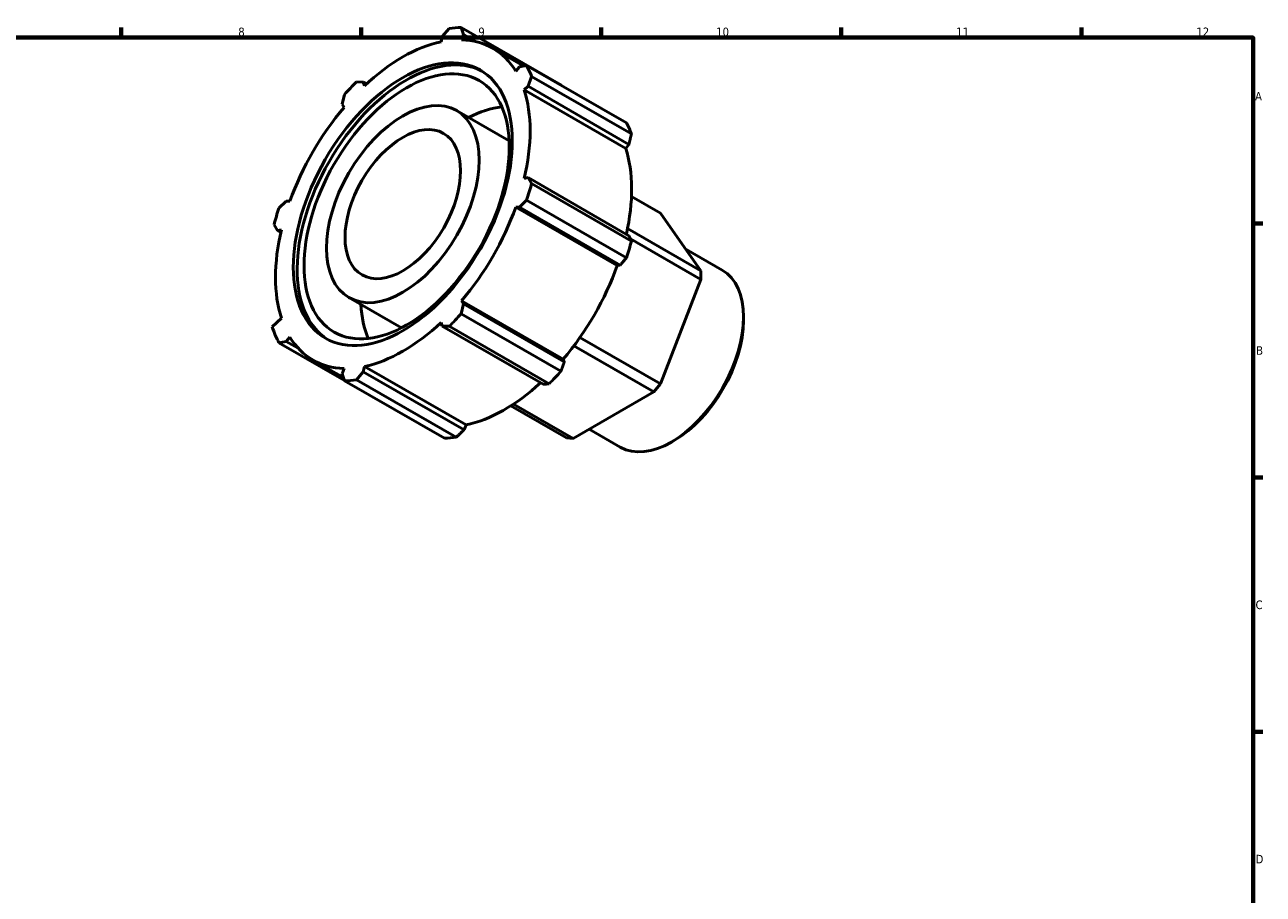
# Model space of a CAD drawing. Header units: millimetres. Extents: x 0 to 925, y 0 to 594.
# Tile 4 of 4: x 462 to 824, y 324 to 578. Entities that reach past the tile are written whole.
import ezdxf

# ---------------------------------------------------------------- set-up
doc = ezdxf.new("R2010")
doc.units = ezdxf.units.MM
doc.layers.add('Border (ISO)', color=7, linetype='Continuous', lineweight=70)
doc.layers.add('Visible (ISO)', color=7, linetype='Continuous', lineweight=50)
doc.styles.add('Note Text (ISO)', font='tahoma.ttf')

# ---------------------------------------------------------------- blocks, each defined once
blk = doc.blocks.new('Borders Default Border')
at = {"layer": 'Border (ISO)'}
for p, q in [((490.58, 574), (490.58, 576.9)), ((560.67, 574), (560.67, 576.9)), ((630.75, 574), (630.75, 576.9)), ((700.83, 574), (700.83, 576.9)), ((770.92, 574), (770.92, 576.9)), ((821, 519.75), (823.9, 519.75)), ((821, 445.5), (823.9, 445.5)), ((821, 371.25), (823.9, 371.25))]:
    blk.add_line(p, q, dxfattribs=at)
at = {"layer": 'Border (ISO)', "flags": 128}
blk.add_lwpolyline([(20, 20), (20, 574), (821, 574), (821, 20), (20, 20)], dxfattribs=at)
at = {"layer": 'Border (ISO)', "color": 232, "true_color": 0xca0064, "char_height": 2.5, "attachment_point": 7, "style": 'Note Text (ISO)'}
for s, insert in [('8', (524.81, 574.34)), ('9', (594.88, 574.35)), ('10', (664.29, 574.35)), ('11', (734.37, 574.4)), ('12', (804.46, 574.4)), ('A', (821.59, 555.62)), ('B', (821.89, 481.37)), ('C', (821.73, 407.08)), ('D', (821.73, 332.88))]:
    blk.add_mtext(s, dxfattribs=dict(at, insert=insert))

msp = doc.modelspace()

# ---------------------------------------------------------------- linework, layer by layer
at = {"layer": 'Visible (ISO)'}
for p, q in [((584.367, 574.292), (586.361, 576.612)), ((589.849, 576.951), (590.543, 574.891)), ((618.993, 560.168), (589.849, 576.951)), ((589.99, 573.343), (590.543, 574.891)), ((590.543, 574.891), (594.134, 572.823)), ((584.367, 574.292), (584.006, 572.763)), ((608.116, 565.676), (599.055, 570.894)), ((606.854, 565.426), (605.79, 564.174)), ((606.854, 565.426), (608.98, 565.848)), ((608.98, 565.848), (638.125, 549.065)), ((559.306, 561.032), (561.301, 561.009)), ((561.301, 561.009), (562.263, 560.455)), ((561.661, 559.895), (561.301, 561.009)), ((610.425, 562.648), (609.412, 559.758)), ((639.569, 545.865), (610.425, 562.648)), ((555.124, 554.494), (555.818, 557.353)), ((608.269, 558.683), (609.412, 559.758)), ((637.906, 541.616), (608.269, 558.683)), ((609.412, 559.758), (638.838, 542.813)), ((555.124, 554.494), (555.677, 553.584)), ((588.553, 552.657), (603.878, 543.832)), ((638.838, 542.813), (637.906, 541.616)), ((609.412, 533.089), (608.269, 532.847)), ((609.412, 533.089), (610.425, 531.366)), ((638.838, 516.144), (609.412, 533.089)), ((610.425, 531.366), (639.569, 514.583)), ((536.687, 524.217), (538.814, 526.244)), ((539.877, 526.217), (538.814, 526.244)), ((605.79, 524.502), (606.854, 524.475)), ((635.428, 507.435), (605.79, 524.502)), ((608.98, 526.502), (606.854, 524.475)), ((606.854, 524.475), (636.279, 507.529)), ((638.125, 509.719), (608.98, 526.502)), ((639.583, 527.591), (648.048, 522.716)), ((659.848, 505.882), (648.048, 522.716)), ((536.255, 517.63), (535.242, 519.353)), ((536.255, 517.63), (537.398, 517.871)), ((537.216, 517.077), (536.255, 517.63)), ((659.848, 505.882), (638.435, 518.212)), ((639.286, 515.19), (659.848, 503.349)), ((655.421, 512.196), (666.061, 506.069)), ((636.279, 507.529), (635.428, 507.435)), ((648.048, 472.925), (659.848, 503.349)), ((659.848, 503.349), (659.848, 505.882)), ((557.114, 498.062), (572.439, 489.237)), ((590.543, 496.224), (589.849, 493.366)), ((590.543, 496.224), (589.99, 497.135)), ((619.627, 480.068), (589.99, 497.135)), ((619.969, 479.279), (590.543, 496.224)), ((537.398, 492.036), (534.731, 489.528)), ((589.849, 493.366), (618.993, 476.583)), ((672.263, 491.405), (672.263, 492.376)), ((584.006, 490.824), (584.367, 489.709)), ((586.361, 489.687), (584.367, 489.709)), ((584.367, 489.709), (613.793, 472.764)), ((615.506, 472.904), (586.361, 489.687)), ((538.814, 485.293), (536.687, 484.871)), ((536.687, 484.871), (555.782, 473.874)), ((538.814, 485.293), (539.877, 486.545)), ((542.327, 483.27), (538.814, 485.293)), ((648.048, 472.925), (624.55, 486.457)), ((622.785, 484.022), (646.151, 470.567)), ((555.502, 474.705), (546.612, 479.825)), ((555.677, 477.376), (555.124, 475.828)), ((561.301, 476.427), (561.661, 477.956)), ((591.298, 460.889), (561.661, 477.956)), ((619.627, 480.068), (619.969, 479.279)), ((555.818, 473.768), (555.124, 475.828)), ((584.962, 456.985), (555.818, 473.768)), ((561.301, 476.427), (559.306, 474.106)), ((559.306, 474.106), (588.45, 457.323)), ((590.726, 459.481), (561.301, 476.427)), ((622.553, 456.977), (646.151, 470.567)), ((646.151, 470.567), (648.048, 472.925)), ((604.407, 466.508), (620.656, 457.151)), ((622.553, 456.977), (605.158, 466.994)), ((591.298, 460.889), (590.726, 459.481)), ((627.202, 459.655), (636.312, 454.409)), ((620.656, 457.151), (622.553, 456.977)), ((652.108, 456.405), (651.268, 455.917))]:
    msp.add_line(p, q, dxfattribs=at)
for centre, major_axis, start_param, end_param in [((572.834, 525.359), (28.195, 48.962), 0.3435016, 0.4380292), ((572.834, 525.359), (-26.222, -45.535), 3.6196245, 4.2304897), ((572.834, 525.359), (26.222, 45.535), 5.975819, 6.5866842), ((573.959, 524.711), (-22.556, -39.17), 3.1664446, 6.2583333), ((572.834, 525.359), (28.195, 48.962), 5.8412887, 5.9358163), ((572.834, 525.359), (28.195, 48.962), 1.1288997, 1.2234273), ((572.834, 525.359), (26.222, 45.535), 5.1904208, 5.8012861), ((572.834, 525.359), (-26.222, -45.535), 4.4050227, 5.0158879), ((590.511, 515.18), (21.146, 36.721), 0.4004814, 0.7327124), ((601.978, 508.576), (28.195, 48.962), 5.8412887, 5.9358163), ((602.471, 508.292), (-26.222, -45.535), 2.0656152, 2.6596934), ((572.834, 525.359), (-28.195, -48.962), 1.9142979, 2.0088255), ((572.834, 525.359), (28.195, 48.962), 1.9142979, 2.0088255), ((572.834, 525.359), (26.222, 45.535), 4.4050227, 5.0158879), ((572.834, 525.359), (-26.222, -45.535), 5.1904208, 5.8012861), ((601.978, 508.576), (-28.195, -48.962), 1.9142979, 2.0088255), ((602.471, 508.292), (-26.222, -45.535), 1.26343, 1.8742952), ((651.187, 480.239), (14.875, 25.83), 3.1415927, 6.2831853), ((590.511, 515.18), (21.146, 36.721), 2.4088802, 2.7411112), ((572.834, 525.359), (-28.195, -48.962), 1.1288997, 1.2234273), ((572.834, 525.359), (-28.195, -48.962), 5.8012861, 5.9358163), ((572.834, 525.359), (26.222, 45.535), 3.6196245, 4.2304897), ((652.03, 479.753), (14.28, 24.797), 3.9289245, 5.4958534), ((572.834, 525.359), (-26.222, -45.535), 5.975819, 6.5866842), ((572.834, 525.359), (-28.195, -48.962), 0.3435016, 0.4380292), ((601.978, 508.576), (-28.195, -48.962), 1.1288997, 1.2234273), ((602.471, 508.292), (-26.222, -45.535), 0.4780318, 1.0719493), ((601.978, 508.576), (-28.195, -48.962), 0.3435016, 0.4380292)]:
    msp.add_ellipse(centre, major_axis=major_axis, ratio=0.5780931, start_param=start_param, end_param=end_param, dxfattribs=at)
for centre, major_axis in [((572.834, 525.359), (22.556, 39.17)), ((573.959, 524.711), (21.146, 36.721)), ((572.834, 525.359), (15.72, 27.297)), ((572.834, 525.359), (11.9, 20.664))]:
    msp.add_ellipse(centre, major_axis=major_axis, ratio=0.5780931, dxfattribs=at)
for points, weights in [([(619.044, 560.053), (619.019, 560.11), (618.993, 560.168)], [1.00025284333, 1.00012745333, 1]), ([(638.838, 542.813), (639.199, 544.306), (639.569, 545.865)], [1.00424912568, 1.00253159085, 1]), ([(639.569, 514.583), (639.199, 515.378), (638.838, 516.144)], [1, 1.00253159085, 1.00424912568]), ([(636.279, 507.529), (637.186, 508.6), (638.125, 509.719)], [1.00424912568, 1.00253159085, 1]), ([(618.993, 476.583), (619.494, 477.957), (619.969, 479.279)], [1, 1.00253159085, 1.00424912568]), ([(613.793, 472.764), (614.634, 472.831), (615.506, 472.904)], [1.00424912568, 1.00253159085, 1]), ([(588.45, 457.323), (589.614, 458.423), (590.726, 459.481)], [1, 1.00253159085, 1.00424912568])]:
    msp.add_rational_spline(points, weights, degree=2, dxfattribs=at)

# ---------------------------------------------------------------- block references
msp.add_blockref('Borders Default Border', (0, 0))

doc.saveas('drawing.dxf')
